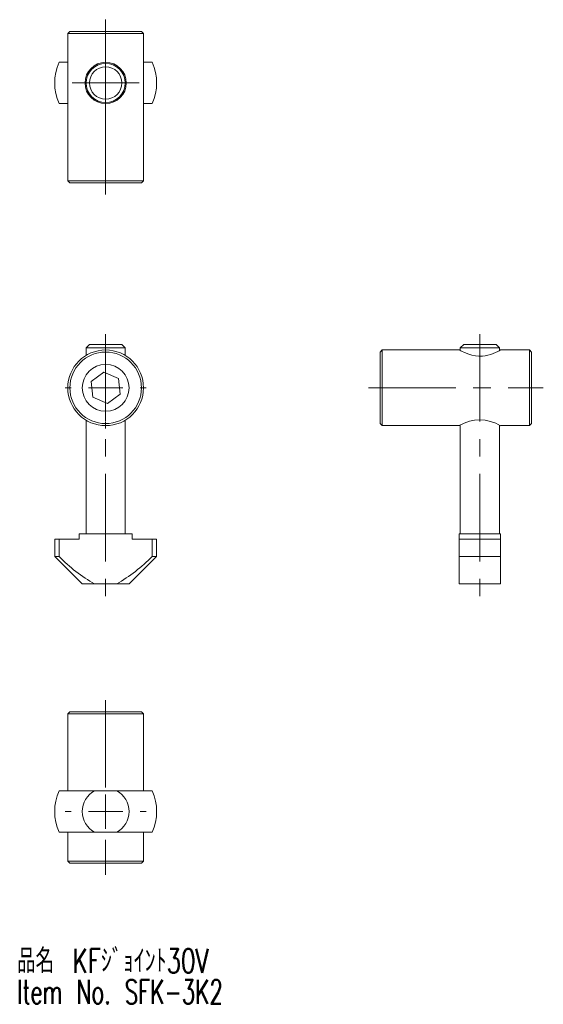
# Model space of a CAD drawing. Header units: millimetres. Extents: x 149 to 225, y 32 to 175.
import ezdxf

# ---------------------------------------------------------------- set-up
doc = ezdxf.new("R2010")
doc.units = ezdxf.units.MM
doc.linetypes.add('CENTERX2', pattern=[20.32, 12.7, -2.54, 2.54, -2.54])
doc.styles.add('SLDTEXTSTYLE0', font='TXT', dxfattribs={"width": 0.7, "bigfont": 'bigfont'})
doc.styles.add('SLDTEXTSTYLE1', font='TXT', dxfattribs={"width": 0.65, "bigfont": 'bigfont'})

# ---------------------------------------------------------------- blocks, each defined once
blk = doc.blocks.new('SW_CENTERMARKSYMBOL_0')
at = {"color": 7, "linetype": 'Continuous', "lineweight": 0}
for p, q in [((0, 5), (0, 5.9)), ((0, 0), (0, 2.5)), ((-5, 0), (-5.9, 0)), ((0, 0), (-2.5, 0)), ((0, 0), (0, -2.5)), ((0, 0), (2.5, 0)), ((5, 0), (5.9, 0)), ((0, -5), (0, -5.9))]:
    blk.add_line(p, q, dxfattribs=at)
blk = doc.blocks.new('SW_CENTERMARKSYMBOL_1')
at = {"color": 7, "linetype": 'Continuous', "lineweight": 0}
for p, q in [((0, 2.5), (0, 4.85)), ((0, 0), (0, 2.5)), ((-2.5, 0), (-4.85, 0)), ((0, 0), (-2.5, 0)), ((0, 0), (0, -2.5)), ((0, 0), (2.5, 0)), ((2.5, 0), (4.85, 0)), ((0, -2.5), (0, -4.85))]:
    blk.add_line(p, q, dxfattribs=at)
blk = doc.blocks.new('SW_NOTE_0')
at = {"color": 7, "linetype": 'Continuous', "lineweight": 0, "char_height": 3.5, "attachment_point": 1}
for s, insert, style in [('品名\u3000KFｼﾞｮｲﾝﾄ30V', (0, 4.07), 'SLDTEXTSTYLE0'), ('Item No. SFK-3K2', (0, -0.43), 'SLDTEXTSTYLE1')]:
    blk.add_mtext(s, dxfattribs=dict(at, insert=insert, style=style))
blk = doc.blocks.new('SW_CENTERMARKSYMBOL_2')
at = {"color": 7, "linetype": 'Continuous', "lineweight": 0}
for p, q in [((0, 5), (0, 5.9)), ((0, 0), (0, 2.5)), ((-5, 0), (-5.9, 0)), ((0, 0), (-2.5, 0)), ((0, 0), (0, -2.5)), ((0, 0), (2.5, 0)), ((5, 0), (5.9, 0)), ((0, -5), (0, -5.9))]:
    blk.add_line(p, q, dxfattribs=at)

msp = doc.modelspace()

# ---------------------------------------------------------------- linework, layer by layer
at = {"color": 7, "linetype": 'CENTERX2', "lineweight": 0}
for p, q in [((161.32, 149.95), (161.32, 175.35)), ((161.32, 129.65), (161.32, 91.35)), ((215.68, 129.65), (215.68, 91.35)), ((199.48, 121.85), (224.88, 121.85)), ((161.32, 76.47), (161.32, 51.07))]:
    msp.add_line(p, q, dxfattribs=at)
at = {"color": 7, "linetype": 'Continuous', "lineweight": 15}
for p, q in [((156.12, 173.65), (155.82, 173.35)), ((155.82, 173.35), (155.82, 151.95)), ((166.82, 173.35), (155.82, 173.35)), ((156.12, 173.65), (166.52, 173.65)), ((166.82, 173.35), (166.52, 173.65)), ((166.82, 151.95), (166.82, 173.35)), ((154.56, 169.15), (155.82, 169.15)), ((166.82, 169.15), (168.09, 169.15)), ((155.82, 163.15), (154.56, 163.15)), ((159.81, 163.73), (159.7, 163.63)), ((162.94, 163.63), (162.84, 163.73)), ((168.09, 163.15), (166.82, 163.15)), ((155.82, 151.95), (156.12, 151.65)), ((155.82, 151.95), (166.82, 151.95)), ((166.52, 151.65), (166.82, 151.95)), ((166.52, 151.65), (156.12, 151.65)), ((158.97, 128.15), (158.47, 127.65)), ((158.47, 127.65), (158.47, 126.55)), ((161.32, 127.65), (158.47, 127.65)), ((158.97, 128.15), (161.32, 128.15)), ((161.32, 128.15), (163.67, 128.15)), ((164.17, 127.65), (161.32, 127.65)), ((164.17, 127.65), (163.67, 128.15)), ((164.17, 126.55), (164.17, 127.65)), ((201.48, 127.35), (201.18, 127.05)), ((212.69, 127.35), (201.48, 127.35)), ((201.48, 127.35), (201.48, 116.35)), ((213.33, 128.15), (212.83, 127.65)), ((212.83, 127.65), (212.83, 127.27)), ((218.53, 127.65), (212.83, 127.65)), ((213.33, 128.15), (218.03, 128.15)), ((218.53, 127.65), (218.03, 128.15)), ((218.53, 127.27), (218.53, 127.65)), ((222.88, 127.35), (218.68, 127.35)), ((223.18, 127.05), (222.88, 127.35)), ((222.88, 116.35), (222.88, 127.35)), ((201.18, 116.65), (201.18, 127.05)), ((223.18, 127.05), (223.18, 116.65)), ((161.06, 124.14), (159.2, 122.77)), ((163.18, 123.22), (161.06, 124.14)), ((163.44, 120.93), (163.18, 123.22)), ((159.2, 122.77), (159.47, 120.47)), ((159.47, 120.47), (161.59, 119.55)), ((161.59, 119.55), (163.44, 120.93)), ((158.47, 117.14), (158.47, 100.65)), ((164.17, 100.65), (164.17, 117.14)), ((201.18, 116.65), (201.48, 116.35)), ((201.48, 116.35), (212.69, 116.35)), ((212.83, 116.43), (212.83, 100.65)), ((218.53, 100.65), (218.53, 116.43)), ((218.68, 116.35), (222.88, 116.35)), ((222.88, 116.35), (223.18, 116.65)), ((157.47, 100.65), (165.17, 100.65)), ((157.47, 100.65), (157.47, 99.85)), ((165.17, 100.65), (165.17, 99.85)), ((212.68, 100.65), (218.68, 100.65)), ((212.68, 100.65), (212.68, 99.85)), ((218.68, 100.65), (218.68, 99.85)), ((153.92, 99.85), (153.92, 97.35)), ((153.92, 99.85), (154.56, 99.85)), ((154.56, 99.85), (154.56, 97.35)), ((157.47, 99.85), (154.56, 99.85)), ((168.09, 99.85), (165.17, 99.85)), ((168.09, 97.35), (168.09, 99.85)), ((168.09, 99.85), (168.72, 99.85)), ((168.72, 97.35), (168.72, 99.85)), ((212.68, 97.35), (212.68, 99.85)), ((212.68, 99.85), (218.68, 99.85)), ((218.68, 99.85), (218.68, 97.35)), ((153.92, 97.35), (157.92, 93.35)), ((153.92, 97.35), (154.56, 97.35)), ((164.72, 93.35), (168.72, 97.35)), ((168.09, 97.35), (168.72, 97.35)), ((212.68, 93.35), (212.68, 97.35)), ((212.68, 97.35), (218.68, 97.35)), ((218.68, 97.35), (218.68, 93.35)), ((157.92, 93.35), (159.72, 93.35)), ((162.92, 93.35), (159.72, 93.35)), ((162.92, 93.35), (164.72, 93.35)), ((212.68, 93.35), (218.68, 93.35)), ((156.12, 74.77), (155.82, 74.47)), ((155.82, 74.47), (155.82, 63.27)), ((166.82, 74.47), (155.82, 74.47)), ((156.12, 74.77), (166.52, 74.77)), ((166.82, 74.47), (166.52, 74.77)), ((166.82, 63.27), (166.82, 74.47)), ((154.56, 63.27), (159.72, 63.27)), ((162.92, 63.27), (159.72, 63.27)), ((162.92, 63.27), (168.09, 63.27)), ((159.72, 57.27), (154.56, 57.27)), ((155.82, 57.27), (155.82, 53.07)), ((159.72, 57.27), (162.92, 57.27)), ((168.09, 57.27), (162.92, 57.27)), ((166.82, 53.07), (166.82, 57.27)), ((155.82, 53.07), (156.12, 52.77)), ((155.82, 53.07), (166.82, 53.07)), ((166.52, 52.77), (166.82, 53.07)), ((166.52, 52.77), (156.12, 52.77))]:
    msp.add_line(p, q, dxfattribs=at)
at = {"color": 7, "linetype": 'Continuous', "lineweight": 15, "flags": 128}
msp.add_lwpolyline([(212.69, 127.34), (212.69, 127.34), (212.76, 127.31), (212.89, 127.24), (213.09, 127.14), (213.34, 127.02), (213.67, 126.88), (214.06, 126.73), (214.52, 126.6), (215.05, 126.5), (215.53, 126.46), (216.03, 126.47), (216.44, 126.52), (216.85, 126.6), (217.24, 126.71), (217.6, 126.84), (217.95, 126.99), (218.26, 127.13), (218.48, 127.24), (218.63, 127.32), (218.68, 127.35)], dxfattribs=at)
at = {"color": 7, "linetype": 'Continuous', "lineweight": 15}
for centre, radius in [((161.32, 166.15), 3), ((161.32, 166.15), 2.85), ((161.32, 166.15), 2.35), ((161.32, 121.85), 5.5), ((161.32, 121.85), 5.2), ((161.32, 121.85), 3.4)]:
    msp.add_circle(centre, radius, dxfattribs=at)
for centre, radius, start, end in [((161.32, 166.15), 7.4, 156.0835, 203.9165), ((161.32, 166.15), 7.4, 336.0835, 23.9165), ((215.68, 111.42), 5.77, 58.6537, 121.236), ((171.28, 113.61), 23.33, 224.1947, 240.2896), ((150.47, 114.76), 24.77, 300.1809, 315.3347), ((161.32, 60.27), 7.4, 156.0835, 203.9165), ((161.32, 60.27), 3.4, 118.0725, 241.9275), ((161.32, 60.27), 3.4, 298.0725, 61.9275), ((161.32, 60.27), 7.4, 336.0835, 23.9165)]:
    msp.add_arc(centre, radius, start, end, dxfattribs=at)

# ---------------------------------------------------------------- block references
at = {"color": 7, "linetype": 'Continuous', "lineweight": 0}
for name, p in [('SW_CENTERMARKSYMBOL_1', (161.32, 166.15)), ('SW_CENTERMARKSYMBOL_0', (161.32, 121.85)), ('SW_CENTERMARKSYMBOL_2', (161.32, 60.27)), ('SW_NOTE_0', (148.44, 36.25))]:
    msp.add_blockref(name, p, dxfattribs=at)

doc.saveas('drawing.dxf')
